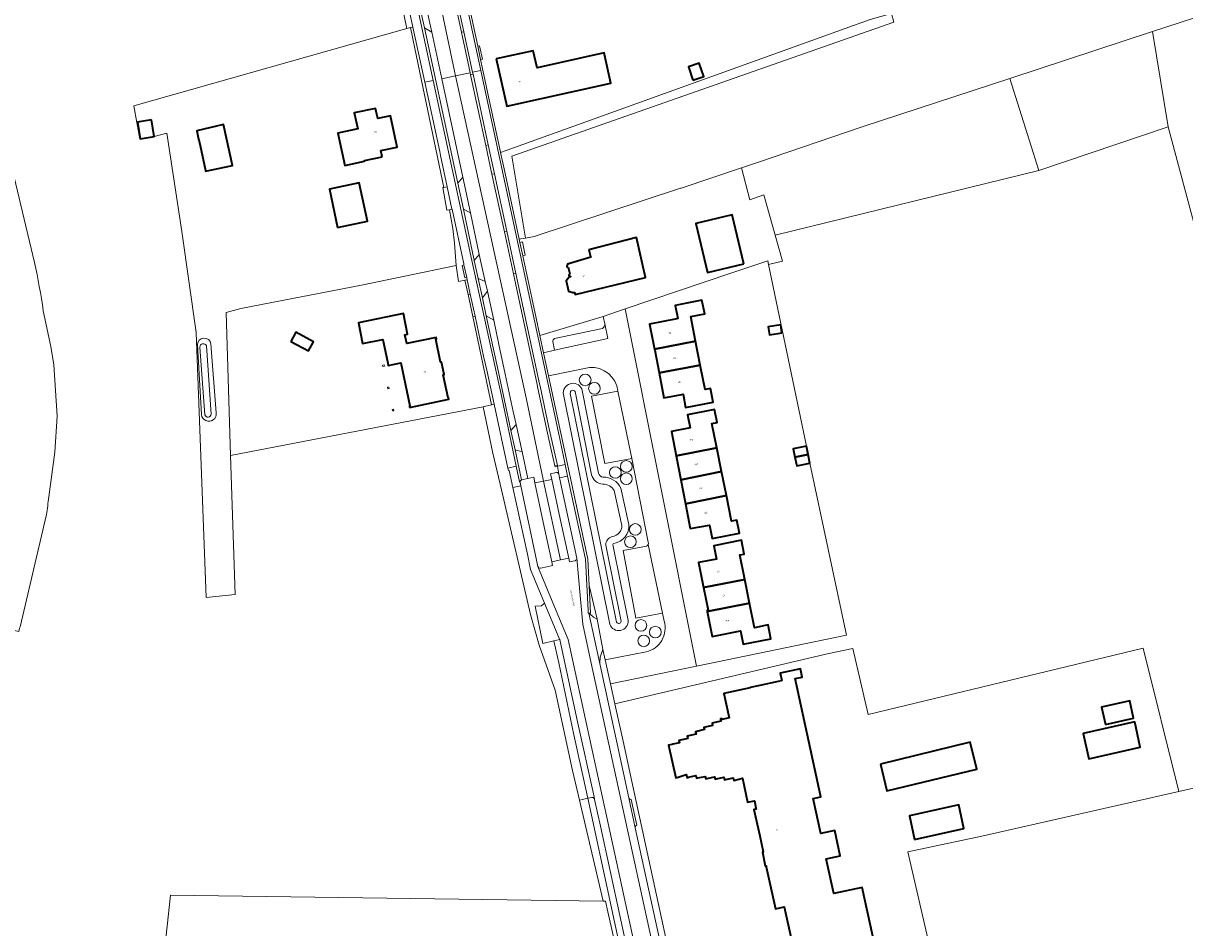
# Model space of a CAD drawing. Header units: metres. Extents: x 201541 to 204988, y 387833 to 394342.
# Tile 76 of 214: x 203837 to 204094, y 389959 to 390160. Entities that reach past the tile are written whole.
import ezdxf
from ezdxf.enums import TextEntityAlignment as Align

# ---------------------------------------------------------------- set-up
doc = ezdxf.new("R2010")
doc.units = ezdxf.units.M
doc.layers.get('Defpoints').update_dxf_attribs({"lineweight": 25})
for name, color, linetype, lineweight in [('B-WE-GR-BEPLANTING_CULTUUR_HEESTERS-GV', 90, 'Continuous', 18), ('B-WE-GR-BOS_LOOF-GV', 40, 'Continuous', 13), ('B-WE-GR-BOUWLAND-GV', 80, 'Continuous', 13), ('B-WE-GR-GRAS-GV', 60, 'Continuous', 13), ('B-WE-GR-GROENVOORZIENING-GV', 80, 'Continuous', 18), ('B-WE-IE-TERREINAFSCHEIDING_KUNSTMATIG_HEKWERK-G', 20, 'IE-TERREINAFSCHEIDING-KUNSTMATIG', 18), ('B-WE-IE-TERREINAFSCHEIDING_KUNSTMATIG_MUUR-G', 90, 'IE-TERREINAFSCHEIDING-KUNSTMATIG-DICHT', 18), ('B-WE-IE-TERREINAFSCHEIDING_KUNSTMATIG_MUUR-GV', 90, 'Continuous', 18), ('B-WE-OG-BEBOUWING-GV', 7, 'Continuous', 35), ('B-WE-OG-BEBOUWING-T18', 10, 'Continuous', 18), ('B-WE-OG-TERREIN_CULTUURSCHEIDING-GV', 7, 'Continuous', 18), ('B-WE-OG-TERREIN_ERF-GV', 7, 'Continuous', 18), ('B-WE-OG-WATER-GV', 130, 'Continuous', 18), ('B-WE-OG-WATER_SLOOT-GV', 120, 'Continuous', 18), ('B-WE-OG-WEG-GV', 7, 'Continuous', 18), ('B-WE-VH-ONVERHARD-GV', 252, 'Continuous', 18), ('B-WE-VH-VERHARDING_ASFALT-GV', 252, 'Continuous', 18), ('B-WE-VH-VERHARDING_BETONSTRAATSTEEN-GV', 252, 'Continuous', 18), ('B-WE-VH-VERHARDING_OPEN-GV', 252, 'Continuous', 18), ('B-WE-VH-VERHARDING_STRAATBAKSTEEN-GV', 252, 'Continuous', 18), ('B-WE-VH-VERHARDING_TEGEL-GV', 252, 'Continuous', 18)]:
    doc.layers.add(name, color=color, linetype=linetype, lineweight=lineweight)
doc.styles.add('NLCS-ISO-M200-T18', font='NLCS-ISO.ttf', dxfattribs={"height": 0.36})
doc.linetypes.add('IE-TERREINAFSCHEIDING-KUNSTMATIG', pattern='A,4,[82,NLCS.SHX,S=0.75,R=90,X=0,Y=0],4,-2', length=10)
doc.linetypes.add('IE-TERREINAFSCHEIDING-KUNSTMATIG-DICHT', pattern='A,8,-1,[82,NLCS.SHX,S=0.75,R=90,X=0,Y=0],-1', length=10)

msp = doc.modelspace()

# ---------------------------------------------------------------- linework, layer by layer
at = {"layer": 'B-WE-GR-BEPLANTING_CULTUUR_HEESTERS-GV'}
for points in [[(203962.602, 390080.835, 1), (203960.014, 390080.835)], [(203960.014, 390080.835, 1), (203962.602, 390080.835)], [(203964.658, 390078.963, 1), (203962.07, 390078.963)], [(203962.07, 390078.963, 1), (203964.658, 390078.963)], [(203971.721, 390061.641, 1), (203969.133, 390061.641)], [(203969.297, 390060.291, 1), (203966.709, 390060.291)], [(203966.709, 390060.291, 1), (203969.297, 390060.291)], [(203969.133, 390061.641, 1), (203971.721, 390061.641)], [(203971.721, 390058.91, 1), (203969.133, 390058.91)], [(203969.133, 390058.91, 1), (203971.721, 390058.91)], [(203973.718, 390047.649, 1), (203971.13, 390047.649)], [(203971.13, 390047.649, 1), (203973.718, 390047.649)], [(203972.63, 390044.929, 1), (203970.042, 390044.929)], [(203970.042, 390044.929, 1), (203972.63, 390044.929)], [(203974.962, 390026.356, 1), (203972.374, 390026.356)], [(203972.374, 390026.356, 1), (203974.962, 390026.356)], [(203975.584, 390022.936, 1), (203972.996, 390022.936)], [(203978.15, 390024.879, 1), (203975.562, 390024.879)], [(203975.562, 390024.879, 1), (203978.15, 390024.879)], [(203972.996, 390022.936, 1), (203975.584, 390022.936)]]:
    msp.add_lwpolyline(points, format="xyb", dxfattribs=at)
at = {"layer": 'B-WE-GR-BOS_LOOF-GV'}
for points in [[(203839.22, 390106.913), (203832.802, 390133.849), (203832.331, 390135.826), (203821.656, 390159.946), (203792.853, 390226.772), (203746.68, 390200.864), (203744.842, 390199.833)], [(204096.791, 390113.782), (204090.601, 390136.962), (204061.866, 390127.265), (204003.431, 390112.922), (204005.045, 390107.171), (204001.96, 390106.458), (204010.36, 390066.134), (204010.738, 390064.268), (204011.127, 390062.348), (204019.262, 390024.168), (203985.989, 390017.3), (203966.926, 390013.365), (203967.892, 390008.948), (204013.423, 390019.686), (204015.318, 390020.106), (204020.661, 390021.265), (204024.026, 390006.629), (204085.052, 390021.351), (204092.963, 389989.487), (204115.961, 389994.757)], [(203842.357, 390054.859), (203843.746, 390064.8), (203844.244, 390072.762), (203843.495, 390084.212), (203842.825, 390088.228), (203841.159, 390096.177)], [(203786.766, 390037.274), (203789.748, 390036.595), (203810.153, 390030.893), (203835.749, 390024.995), (203835.919, 390025.72), (203835.998, 390026.059), (203841.881, 390050.951)]]:
    msp.add_lwpolyline(points, dxfattribs=at)
for points in [[(203841.159, 390096.177, 0.0163067), (203839.22, 390106.913)], [(203841.881, 390050.951, 0.0092001), (203842.357, 390054.859)]]:
    msp.add_lwpolyline(points, format="xyb", dxfattribs=at)
at = {"layer": 'B-WE-GR-BOUWLAND-GV'}
msp.add_lwpolyline([(204029.747, 390160.204), (203945.07, 390130.488), (203948.11, 390112.294), (203950.027, 390112.633), (203982.479, 390123.357), (203982.608, 390123.407), (203995.94, 390127.852), (203999.774, 390129.13), (204022.701, 390136.962), (204055.483, 390147.733), (204087.075, 390158.112), (204102.516, 390163.185)], dxfattribs=at)
at = {"layer": 'B-WE-GR-GRAS-GV'}
for points in [[(203728.777, 390331.629), (203726.309, 390302.153), (203726.232, 390299.402), (203726.187, 390296.652), (203726.208, 390293.907), (203726.309, 390291.431), (203726.559, 390288.436), (203726.886, 390285.711), (203727.276, 390282.99), (203727.698, 390280.271), (203728.117, 390277.583), (203728.522, 390274.831), (203728.899, 390272.109), (203729.256, 390269.386), (203729.6, 390266.661), (203729.934, 390263.937), (203730.049, 390262.396), (203735.992, 390229.454), (203746.68, 390200.864), (203792.853, 390226.772), (203821.656, 390159.946), (203832.331, 390135.826), (203832.802, 390133.849), (203839.22, 390106.913)], [(203866.225, 389936.926), (203869.339, 389966.51), (203965.27, 389965.184), (203960.054, 389987.617), (203958.53, 389994.173), (203954.662, 390011.971), (203951.114, 390021.966), (203949.206, 390028.784), (203942.744, 390056.467), (203940.843, 390064.611), (203938.688, 390074.858), (203882.704, 390064.069), (203883.682, 390033.205), (203877.302, 390032.571), (203875.025, 390091.318), (203871.904, 390113.738), (203868.537, 390135.611), (203865.765, 390134.808), (203862.564, 390134.216), (203861.877, 390137.932), (203861.246, 390141.673), (203921.758, 390158.819), (203920.697, 390163.698)], [(203841.159, 390096.177), (203842.825, 390088.228), (203843.495, 390084.212), (203844.244, 390072.762), (203843.746, 390064.8), (203842.357, 390054.859)], [(203841.881, 390050.951), (203835.998, 390026.059)]]:
    msp.add_lwpolyline(points, dxfattribs=at)
msp.add_lwpolyline([(203946.679, 390112.028), (203947.017, 390112.1), (203948.11, 390112.294), (203945.07, 390130.488), (204029.747, 390160.204), (204029.242, 390162.102), (204024.476, 390160.834), (203943.82, 390131.744), (203942.571, 390131.263), (203943.328, 390127.672)], close=True, dxfattribs=at)
for points in [[(203839.22, 390106.913, -0.0163067), (203841.159, 390096.177)], [(203842.357, 390054.859, -0.0092001), (203841.881, 390050.951)]]:
    msp.add_lwpolyline(points, format="xyb", dxfattribs=at)
at = {"layer": 'B-WE-GR-GROENVOORZIENING-GV'}
for points in [[(203920.697, 390163.698), (203921.758, 390158.819), (203922.547, 390158.99), (203923.126, 390159.117), (203922.077, 390163.993)], [(203995.94, 390127.852), (203997.826, 390120.799), (204000.923, 390121.863), (204003.431, 390112.922), (204061.866, 390127.265), (204055.483, 390147.733), (204022.701, 390136.962), (203999.774, 390129.13)], [(203939.158, 390102.666), (203937.577, 390103.363), (203938.515, 390099.04), (203939.62, 390100.537)], [(204092.963, 389989.487), (204049.237, 389979.603), (204032.831, 389976.129), (204041.786, 389937.342), (204048.534, 389938.9), (204059.44, 389941.291), (204071.353, 389943.903), (204091.858, 389948.399), (204126.905, 389957.242), (204115.961, 389994.757)]]:
    msp.add_lwpolyline(points, close=True, dxfattribs=at)
at = {"layer": 'B-WE-IE-TERREINAFSCHEIDING_KUNSTMATIG_HEKWERK-G'}
msp.add_lwpolyline([(203911.689, 390101.879), (203884.933, 390096.691)], dxfattribs=at)
at = {"layer": 'B-WE-IE-TERREINAFSCHEIDING_KUNSTMATIG_MUUR-G'}
for points in [[(203916.469, 390083.823), (203916.402, 390084.136), (203916.716, 390084.201)], [(203916.716, 390084.201), (203916.783, 390083.888), (203916.469, 390083.823)], [(203917.524, 390078.885), (203917.838, 390078.948), (203917.771, 390079.261), (203917.457, 390079.198)], [(203917.524, 390078.885), (203917.457, 390079.198)], [(203918.893, 390074.009), (203918.826, 390074.322), (203918.512, 390074.259)], [(203918.893, 390074.009), (203918.579, 390073.946), (203918.512, 390074.259)]]:
    msp.add_lwpolyline(points, dxfattribs=at)
at = {"layer": 'B-WE-IE-TERREINAFSCHEIDING_KUNSTMATIG_MUUR-GV'}
for points in [[(203916.716, 390084.201), (203916.402, 390084.136), (203916.469, 390083.823), (203916.783, 390083.888)], [(203917.457, 390079.198), (203917.524, 390078.885), (203917.838, 390078.948), (203917.771, 390079.261)], [(203918.512, 390074.259), (203918.579, 390073.946), (203918.893, 390074.009), (203918.826, 390074.322)]]:
    msp.add_lwpolyline(points, close=True, dxfattribs=at)
at = {"layer": 'B-WE-OG-BEBOUWING-GV'}
for points in [[(203941.6, 390152.073), (203943.919, 390141.551), (203967.018, 390146.641), (203965.614, 390153.013), (203965.533, 390153.377), (203950.644, 390150.095), (203949.809, 390153.882)], [(203985.182, 390147.336), (203987.583, 390148.119), (203986.607, 390151.11), (203984.206, 390150.327)], [(203916.273, 390130.349), (203915.979, 390131.704), (203919.605, 390132.472), (203918.143, 390139.409), (203915.306, 390138.811), (203914.832, 390141.061), (203910.126, 390140.06), (203910.873, 390136.546), (203906.471, 390135.61), (203907.997, 390128.435), (203912.4, 390129.371), (203912.368, 390129.518)], [(203865.125, 390138.538), (203862.019, 390138.005), (203862.652, 390134.316), (203865.758, 390134.849)], [(203877.037, 390127.698), (203877.15, 390127.18), (203883.11, 390128.41), (203881.09, 390137.5), (203875.19, 390136.13), (203875.599, 390134.263), (203875.761, 390133.488)], [(203906.393, 390114.679), (203913.025, 390116.088), (203911.222, 390124.577), (203904.59, 390123.168)], [(203996.51, 390106.611), (203993.921, 390117.452), (203985.812, 390115.516), (203988.401, 390104.674)], [(203976.674, 390087.673), (203985.803, 390089.444), (203984.749, 390094.874), (203987.813, 390095.468), (203987.178, 390098.524), (203981.288, 390097.38), (203981.86, 390094.435), (203981.664, 390094.397), (203975.597, 390093.219)], [(203922.392, 390074.714), (203931.099, 390076.558), (203931.033, 390076.871), (203930.935, 390076.85), (203929.852, 390081.966), (203930.067, 390082.012), (203929.475, 390084.808), (203929.266, 390084.759), (203928.21, 390089.864), (203928.322, 390089.887), (203928.255, 390090.215), (203921.74, 390088.891), (203921.334, 390090.849), (203921.94, 390090.973), (203921.001, 390095.543), (203911.027, 390093.483), (203911.966, 390088.904), (203916.443, 390089.822), (203917.539, 390084.516), (203917.637, 390084.044), (203920.402, 390084.596), (203922.424, 390075.048), (203922.326, 390075.027)], [(203896.013, 390089.393), (203899.983, 390087.252), (203901.097, 390089.318), (203897.127, 390091.458)], [(204004.949, 390091.27), (204004.668, 390093.028), (204001.904, 390092.586), (204002.185, 390090.828)], [(203985.803, 390089.444), (203976.674, 390087.673), (203976.722, 390087.428), (203977.705, 390082.372), (203986.833, 390084.14)], [(203986.833, 390084.14), (203977.705, 390082.372), (203978.78, 390076.826), (203982.746, 390077.595), (203983.001, 390077.644), (203983.577, 390074.68), (203989.706, 390075.87), (203989.109, 390078.953), (203987.883, 390078.716)], [(203981.483, 390063.98), (203990.471, 390065.799), (203989.391, 390071.137), (203990.553, 390071.363), (203989.986, 390074.282), (203983.988, 390073.117), (203984.557, 390070.187), (203980.433, 390069.386)], [(203990.471, 390065.799), (203981.483, 390063.98), (203982.512, 390058.679), (203991.542, 390060.507)], [(204010.738, 390064.268), (204010.36, 390066.134), (204007.446, 390065.544), (204007.824, 390063.678)], [(204010.738, 390064.268), (204007.824, 390063.678), (204008.213, 390061.758), (204011.127, 390062.348)], [(203992.614, 390055.213), (203991.542, 390060.507), (203982.512, 390058.679), (203983.542, 390053.376)], [(203984.619, 390047.83), (203988.896, 390048.57), (203989.461, 390045.656), (203995.514, 390046.829), (203994.95, 390049.743), (203993.768, 390049.514), (203992.614, 390055.213), (203983.542, 390053.376)], [(203987.558, 390034.76), (203996.678, 390036.581), (203995.596, 390042.003), (203996.557, 390042.196), (203995.942, 390045.275), (203989.823, 390044.054), (203990.414, 390041.092), (203986.452, 390040.301)], [(203997.735, 390031.285), (203996.678, 390036.581), (203987.558, 390034.76), (203988.566, 390029.71), (203988.331, 390029.663), (203988.38, 390029.418)], [(203988.38, 390029.418), (203989.486, 390023.877), (203995.782, 390025.134), (203996.373, 390022.172), (204002.492, 390023.394), (204001.877, 390026.473), (203998.818, 390025.862), (203997.735, 390031.285)], [(204076.642, 390004.391), (204082.91, 390005.808), (204082.042, 390009.647), (204075.774, 390008.23)], [(204083.144, 390004.934), (204071.722, 390002.399), (204072.968, 389996.786), (204084.389, 389999.32)], [(204026.768, 389995.588), (204028.209, 389989.649), (204048.136, 389994.485), (204046.694, 390000.424)], [(204034.355, 389978.877), (204045.278, 389981.27), (204044.126, 389986.524), (204033.204, 389984.13)]]:
    msp.add_lwpolyline(points, close=True, dxfattribs=at)
for points in [[(203958.062, 390103.816), (203958.082, 390103.67), (203957.736, 390103.599), (203957.073, 390102.837), (203957.641, 390100.528), (203958.588, 390100.206), (203958.949, 390100.245), (203959.072, 390099.748), (203974.663, 390103.588), (203972.697, 390112.416), (203962.127, 390109.704)], [(203962.127, 390109.704), (203962.51, 390108.231), (203962.565, 390108.044), (203957.38, 390106.489), (203957.424, 390106.34)], [(203957.564, 390105.816), (203957.912, 390104.359)], [(204027.425, 389946.583), (204022.708, 389968.235), (204016.449, 389966.872), (204014.775, 389974.558), (204017.879, 389975.235), (204016.656, 389980.849), (204013.552, 389980.173), (204011.856, 389987.96), (204013.59, 389988.338), (204007.881, 390014.549), (204009.395, 390014.878), (204009.025, 390016.7), (204004.551, 390015.771), (204004.91, 390014.118), (204004.792, 390014.092), (204004.133, 390013.949), (204000, 390013.051), (203997.902, 390012.595), (203997.914, 390012.535), (203992.016, 390011.253), (203993.251, 390005.844), (203991.652, 390005.497), (203991.607, 390005.706), (203991.29, 390005.637), (203991.407, 390005.098), (203989.775, 390004.742), (203989.454, 390004.674), (203989.568, 390004.137), (203987.934, 390003.788), (203987.621, 390003.711), (203987.736, 390003.241), (203986.089, 390002.838), (203985.776, 390002.767), (203985.893, 390002.25), (203984.251, 390001.88), (203983.937, 390001.811), (203984.052, 390001.288), (203982.414, 390000.926), (203982.097, 390000.856), (203982.214, 390000.325), (203980.743, 390000), (203980.562, 389999.96), (203979.816, 389999.817), (203981.385, 389992.538), (203982.17, 389992.792), (203983.689, 389993.267), (203983.908, 389992.569), (203984.241, 389992.673), (203985.833, 389993.064), (203985.982, 389992.46), (203986.296, 389992.537), (203987.941, 389992.876), (203988.052, 389992.337), (203988.364, 389992.401), (203990.014, 389992.746), (203990.123, 389992.225), (203990.44, 389992.292), (203992.07, 389992.665), (203992.2, 389992.1), (203992.514, 389992.172), (203994.105, 389992.56), (203994.25, 389991.967), (203996.221, 389992.448), (203997.291, 389987.159), (203998.828, 389987.47), (203999.148, 389985.895), (203999.206, 389985.619), (203998.732, 389985.517), (204000, 389979.649), (204000.754, 389976.16), (204000.772, 389976.071), (204000.607, 389976.036), (204001.239, 389972.997), (204001.407, 389973.032), (204001.452, 389972.814), (204003.477, 389963.512), (204005.428, 389963.937), (204007.467, 389954.573)]]:
    msp.add_lwpolyline(points, dxfattribs=at)
for points in [[(203957.424, 390106.34, 1.0536826), (203957.564, 390105.816)], [(203957.912, 390104.359, 0.9978171), (203958.062, 390103.816)]]:
    msp.add_lwpolyline(points, format="xyb", dxfattribs=at)
at = {"layer": 'B-WE-OG-TERREIN_CULTUURSCHEIDING-GV'}
for points in [[(204257.048, 390061.96), (204257.891, 390062.631), (204249.496, 390076.989), (204221.567, 390124.01), (204215.062, 390134.889), (204210.083, 390131.547), (204210.27, 390131.231), (204200.774, 390125.703), (204183.59, 390152.116), (204181.56, 390155.268), (204173.985, 390165.995), (204164.919, 390180.26), (204169.133, 390182.199), (204167.191, 390185.39), (204102.516, 390163.185), (204087.075, 390158.112), (204090.601, 390136.962), (204096.791, 390113.782), (204108.341, 390086.66), (204128.19, 390089.956)], [(203965.658, 390093.286), (203965.329, 390094.892), (203951.25, 390090.688), (203952.078, 390086.822)], [(203954.537, 390089.999), (203965.118, 390092.262)], [(203952.078, 390086.822), (203954.484, 390087.451), (203954.109, 390089.368)], [(203962.243, 390083.617), (203953.168, 390081.732), (203957.361, 390062.16)], [(203960.543, 390078.836), (203964.252, 390060.145)], [(203975.288, 390044.831), (203971.633, 390063.39), (203965.663, 390062.268), (203962.735, 390077.225), (203968.549, 390078.342)], [(203966.77, 390026.654), (203956.483, 390077.573)], [(203957.361, 390062.16), (203961.931, 390041.096), (203962.179, 390035.198), (203963.965, 390027.726), (203965.253, 390021.01), (203965.753, 390018.724), (203974.839, 390020.489)], [(203969.224, 390056.833), (203971.023, 390048.765)], [(203967.436, 390044.29), (203970.834, 390027.474)], [(203978.841, 390027.302), (203978.448, 390029.082), (203972.574, 390027.961), (203969.735, 390042.998), (203974.871, 390043.939)]]:
    msp.add_lwpolyline(points, dxfattribs=at)
msp.add_lwpolyline([(204055.483, 390147.733), (204061.866, 390127.265), (204090.601, 390136.962), (204087.075, 390158.112)], close=True, dxfattribs=at)
for points in [[(203965.118, 390092.262, 0.3261184), (203965.658, 390093.286)], [(203954.109, 390089.368, -0.3615891), (203954.537, 390089.999)], [(203968.549, 390078.342, 0.4033267), (203962.243, 390083.617)], [(203960.014, 390080.835, -1), (203962.602, 390080.835)], [(203962.602, 390080.835, -1), (203960.014, 390080.835)], [(203956.483, 390077.573, -0.8775589), (203960.543, 390078.836)], [(203962.07, 390078.963, -1), (203964.658, 390078.963)], [(203964.658, 390078.963, -1), (203962.07, 390078.963)], [(203969.133, 390061.641, -1), (203971.721, 390061.641)], [(203964.252, 390060.145, 0.3110046), (203965.257, 390059.272)], [(203966.709, 390060.291, -1), (203969.297, 390060.291)], [(203969.297, 390060.291, -1), (203966.709, 390060.291)], [(203971.721, 390061.641, -1), (203969.133, 390061.641)], [(203969.133, 390058.91, -1), (203971.721, 390058.91)], [(203965.257, 390059.272, -0.2841045), (203969.224, 390056.833)], [(203971.721, 390058.91, -1), (203969.133, 390058.91)], [(203971.023, 390048.765, -0.3864917), (203967.661, 390044.567)], [(203971.13, 390047.649, -1), (203973.718, 390047.649)], [(203973.718, 390047.649, -1), (203971.13, 390047.649)], [(203967.661, 390044.567, 0.2271307), (203967.436, 390044.29)], [(203970.042, 390044.929, -1), (203972.63, 390044.929)], [(203972.63, 390044.929, -1), (203970.042, 390044.929)], [(203975.254, 390044.303, 0.1893407), (203975.288, 390044.831)], [(203974.871, 390043.939, 0.1887352), (203975.254, 390044.303)], [(203970.834, 390027.474, -0.8888369), (203966.77, 390026.654)], [(203972.374, 390026.356, -1), (203974.962, 390026.356)], [(203974.962, 390026.356, -1), (203972.374, 390026.356)], [(203974.839, 390020.489, 0.4228026), (203978.841, 390027.302)], [(203972.996, 390022.936, -1), (203975.584, 390022.936)], [(203975.562, 390024.879, -1), (203978.15, 390024.879)], [(203978.15, 390024.879, -1), (203975.562, 390024.879)], [(203975.584, 390022.936, -1), (203972.996, 390022.936)]]:
    msp.add_lwpolyline(points, format="xyb", dxfattribs=at)
at = {"layer": 'B-WE-OG-TERREIN_ERF-GV'}
for points in [[(203933.36, 390174.155), (203937.489, 390154.88), (203937.876, 390154.948), (203938.526, 390151.995), (203938.123, 390151.916), (203939.281, 390146.478), (203939.45, 390145.711), (203942.555, 390131.337), (203942.571, 390131.263), (203943.82, 390131.744), (204024.476, 390160.834)], [(203957.424, 390106.34), (203957.38, 390106.489), (203962.565, 390108.044), (203962.51, 390108.231), (203962.127, 390109.704), (203972.697, 390112.416), (203974.663, 390103.588), (203959.072, 390099.748), (203958.949, 390100.245), (203958.588, 390100.206), (203957.641, 390100.528), (203957.073, 390102.837), (203957.736, 390103.599), (203958.082, 390103.67), (203958.062, 390103.816)], [(203957.912, 390104.359), (203957.564, 390105.816)], [(203876.218, 390073.176), (203875.359, 390088.606)], [(203878.308, 390088.822), (203879.524, 390073.539)], [(204049.237, 389979.603), (204092.963, 389989.487), (204085.052, 390021.351), (204024.026, 390006.629), (204020.661, 390021.265), (204015.318, 390020.106), (204013.423, 390019.686), (203967.892, 390008.948), (203969.85, 390000), (203971.28, 389993.464), (203986.124, 389924.954), (203986.236, 389924.437), (203987.972, 389923.943), (203988.888, 389919.027), (203993.717, 389896.583), (203993.237, 389896.463), (203995.477, 389887.455)], [(204007.467, 389954.573), (204005.428, 389963.937), (204003.477, 389963.512), (204001.452, 389972.814), (204001.407, 389973.032), (204001.239, 389972.997), (204000.607, 389976.036), (204000.772, 389976.071), (204000.754, 389976.16), (204000, 389979.649), (203998.732, 389985.517), (203999.206, 389985.619), (203999.148, 389985.895), (203998.828, 389987.47), (203997.291, 389987.159), (203996.221, 389992.448), (203994.25, 389991.967), (203994.105, 389992.56), (203992.514, 389992.172), (203992.2, 389992.1), (203992.07, 389992.665), (203990.44, 389992.292), (203990.123, 389992.225), (203990.014, 389992.746), (203988.364, 389992.401), (203988.052, 389992.337), (203987.941, 389992.876), (203986.296, 389992.537), (203985.982, 389992.46), (203985.833, 389993.064), (203984.241, 389992.673), (203983.908, 389992.569), (203983.689, 389993.267), (203982.17, 389992.792), (203981.385, 389992.538), (203979.816, 389999.817), (203980.562, 389999.96), (203980.743, 390000), (203982.214, 390000.325), (203982.097, 390000.856), (203982.414, 390000.926), (203984.052, 390001.288), (203983.937, 390001.811), (203984.251, 390001.88), (203985.893, 390002.25), (203985.776, 390002.767), (203986.089, 390002.838), (203987.736, 390003.241), (203987.621, 390003.711), (203987.934, 390003.788), (203989.568, 390004.137), (203989.454, 390004.674), (203989.775, 390004.742), (203991.407, 390005.098), (203991.29, 390005.637), (203991.607, 390005.706), (203991.652, 390005.497), (203993.251, 390005.844), (203992.016, 390011.253), (203997.914, 390012.535), (203997.902, 390012.595), (204000, 390013.051), (204004.133, 390013.949), (204004.792, 390014.092), (204004.91, 390014.118), (204004.551, 390015.771), (204009.025, 390016.7), (204009.395, 390014.878), (204007.881, 390014.549), (204013.59, 389988.338), (204011.856, 389987.96), (204013.552, 389980.173), (204016.656, 389980.849), (204017.879, 389975.235), (204014.775, 389974.558), (204016.449, 389966.872), (204022.708, 389968.235), (204027.425, 389946.583)], [(204070.202, 389928.639), (204073.891, 389932.558), (204071.353, 389943.903), (204059.44, 389941.291), (204048.534, 389938.9), (204041.786, 389937.342), (204032.831, 389976.129), (204049.237, 389979.603)], [(203971.273, 389940.914), (203966.323, 389962.81), (203965.789, 389965.174), (203965.27, 389965.184), (203869.339, 389966.51), (203866.225, 389936.926)]]:
    msp.add_lwpolyline(points, dxfattribs=at)
for points in [[(203861.877, 390137.932), (203862.564, 390134.216), (203865.765, 390134.808), (203868.537, 390135.611), (203871.904, 390113.738), (203875.025, 390091.318), (203877.302, 390032.571), (203883.682, 390033.205), (203882.704, 390064.069), (203881.697, 390095.827), (203884.933, 390096.691), (203911.689, 390101.879), (203932.71, 390106.246), (203932.301, 390111.139), (203931.932, 390114.421), (203931.198, 390118.576), (203930.602, 390118.459), (203929.73, 390123.492), (203929.959, 390123.539), (203923.506, 390154.402), (203922.547, 390158.99), (203921.758, 390158.819), (203861.246, 390141.673)], [(203943.919, 390141.551), (203941.6, 390152.073), (203949.809, 390153.882), (203950.644, 390150.095), (203965.533, 390153.377), (203965.614, 390153.013), (203967.018, 390146.641)], [(203985.182, 390147.336), (203984.206, 390150.327), (203986.607, 390151.11), (203987.583, 390148.119)], [(203916.273, 390130.349), (203912.368, 390129.518), (203912.4, 390129.371), (203907.997, 390128.435), (203906.471, 390135.61), (203910.873, 390136.546), (203910.126, 390140.06), (203914.832, 390141.061), (203915.306, 390138.811), (203918.143, 390139.409), (203919.605, 390132.472), (203915.979, 390131.704)], [(203865.125, 390138.538), (203865.758, 390134.849), (203862.652, 390134.316), (203862.019, 390138.005)], [(203877.037, 390127.698), (203875.761, 390133.488), (203875.599, 390134.263), (203875.19, 390136.13), (203881.09, 390137.5), (203883.11, 390128.41), (203877.15, 390127.18)], [(203947.459, 390108.389), (203949.464, 390099.027), (203950.422, 390094.553), (203951.25, 390090.688), (203965.329, 390094.892), (203970.196, 390096.628), (203993.847, 390104.584), (204001.828, 390107.269), (204001.96, 390106.458), (204005.045, 390107.171), (204003.431, 390112.922), (204000.923, 390121.863), (203997.826, 390120.799), (203995.94, 390127.852), (203982.608, 390123.407), (203982.479, 390123.357), (203950.027, 390112.633), (203948.11, 390112.294), (203947.017, 390112.1), (203946.679, 390112.028), (203946.831, 390111.319), (203947.408, 390111.456), (203947.968, 390108.486)], [(203906.393, 390114.679), (203904.59, 390123.168), (203911.222, 390124.577), (203913.025, 390116.088)], [(203993.921, 390117.452), (203996.51, 390106.611), (203988.401, 390104.674), (203985.812, 390115.516)], [(203882.704, 390064.069), (203938.688, 390074.858), (203940.559, 390075.297), (203936.372, 390094.901), (203935.332, 390099.769), (203934.653, 390102.947), (203933.187, 390102.634), (203932.71, 390106.246), (203911.689, 390101.879), (203884.933, 390096.691), (203881.697, 390095.827)], [(203970.196, 390096.628), (203985.989, 390017.3), (204019.262, 390024.168), (204011.127, 390062.348), (204008.213, 390061.758), (204007.824, 390063.678), (204007.446, 390065.544), (204010.36, 390066.134), (204001.96, 390106.458), (204001.828, 390107.269), (203993.847, 390104.584)], [(203976.674, 390087.673), (203975.597, 390093.219), (203981.664, 390094.397), (203981.86, 390094.435), (203981.288, 390097.38), (203987.178, 390098.524), (203987.813, 390095.468), (203984.749, 390094.874), (203985.803, 390089.444), (203986.833, 390084.14), (203987.883, 390078.716), (203989.109, 390078.953), (203989.706, 390075.87), (203983.577, 390074.68), (203983.001, 390077.644), (203982.746, 390077.595), (203978.78, 390076.826), (203977.705, 390082.372), (203976.722, 390087.428)], [(203920.402, 390084.596), (203917.637, 390084.044), (203917.539, 390084.516), (203916.443, 390089.822), (203911.966, 390088.904), (203911.027, 390093.483), (203921.001, 390095.543), (203921.94, 390090.973), (203921.334, 390090.849), (203921.74, 390088.891), (203928.255, 390090.215), (203928.322, 390089.887), (203928.21, 390089.864), (203929.266, 390084.759), (203929.475, 390084.808), (203930.067, 390082.012), (203929.852, 390081.966), (203930.935, 390076.85), (203931.033, 390076.871), (203931.099, 390076.558), (203922.392, 390074.714), (203922.326, 390075.027), (203922.424, 390075.048)], [(203897.127, 390091.458), (203901.097, 390089.318), (203899.983, 390087.252), (203896.013, 390089.393)], [(204004.949, 390091.27), (204002.185, 390090.828), (204001.904, 390092.586), (204004.668, 390093.028)], [(203916.716, 390084.201), (203916.783, 390083.888), (203916.469, 390083.823), (203916.402, 390084.136)], [(203917.838, 390078.948), (203917.524, 390078.885), (203917.457, 390079.198), (203917.771, 390079.261)], [(203918.893, 390074.009), (203918.579, 390073.946), (203918.512, 390074.259), (203918.826, 390074.322)], [(203991.542, 390060.507), (203992.614, 390055.213), (203993.768, 390049.514), (203994.95, 390049.743), (203995.514, 390046.829), (203989.461, 390045.656), (203988.896, 390048.57), (203984.619, 390047.83), (203983.542, 390053.376), (203982.512, 390058.679), (203981.483, 390063.98), (203980.433, 390069.386), (203984.557, 390070.187), (203983.988, 390073.117), (203989.986, 390074.282), (203990.553, 390071.363), (203989.391, 390071.137), (203990.471, 390065.799)], [(203996.678, 390036.581), (203997.735, 390031.285), (203998.818, 390025.862), (204001.877, 390026.473), (204002.492, 390023.394), (203996.373, 390022.172), (203995.782, 390025.134), (203989.486, 390023.877), (203988.38, 390029.418), (203988.331, 390029.663), (203988.566, 390029.71), (203987.558, 390034.76), (203986.452, 390040.301), (203990.414, 390041.092), (203989.823, 390044.054), (203995.942, 390045.275), (203996.557, 390042.196), (203995.596, 390042.003)], [(204076.642, 390004.391), (204075.774, 390008.23), (204082.042, 390009.647), (204082.91, 390005.808)], [(204083.144, 390004.934), (204084.389, 389999.32), (204072.968, 389996.786), (204071.722, 390002.399)], [(204026.768, 389995.588), (204046.694, 390000.424), (204048.136, 389994.485), (204028.209, 389989.649)], [(204034.355, 389978.877), (204033.204, 389984.13), (204044.126, 389986.524), (204045.278, 389981.27)]]:
    msp.add_lwpolyline(points, close=True, dxfattribs=at)
for points in [[(203957.564, 390105.816, -1.0536826), (203957.424, 390106.34)], [(203958.062, 390103.816, -0.9978171), (203957.912, 390104.359)], [(203875.359, 390088.606, -0.9386793), (203878.308, 390088.822)], [(203879.524, 390073.539, -1.0119525), (203876.218, 390073.176)]]:
    msp.add_lwpolyline(points, format="xyb", dxfattribs=at)
at = {"layer": 'B-WE-OG-WATER-GV'}
for points in [[(203877.356, 390088.424, 0.7905535), (203875.872, 390088.119)], [(203876.997, 390073.054, 0.8237702), (203878.357, 390073.221)]]:
    msp.add_lwpolyline(points, format="xyb", dxfattribs=at)
for points in [[(203878.357, 390073.221), (203877.356, 390088.424)], [(203875.872, 390088.119), (203876.997, 390073.054)]]:
    msp.add_lwpolyline(points, dxfattribs=at)
at = {"layer": 'B-WE-OG-WATER_SLOOT-GV'}
for points in [[(203878.308, 390088.822, 0.9386793), (203875.359, 390088.606)], [(203875.872, 390088.119, -0.7905535), (203877.356, 390088.424)], [(203960.543, 390078.836, 0.8775589), (203956.483, 390077.573)], [(203958.017, 390077.854, -0.7748416), (203959.061, 390078.293)], [(203959.061, 390078.293, 0.7748416), (203958.017, 390077.854)], [(203876.218, 390073.176, 1.0119525), (203879.524, 390073.539)], [(203878.357, 390073.221, -0.8237702), (203876.997, 390073.054)], [(203962.73, 390059.808, 0.3285354), (203965.2, 390057.712)], [(203965.2, 390057.712, -0.3285354), (203962.73, 390059.808)], [(203965.257, 390059.272, -0.3110046), (203964.252, 390060.145)], [(203965.2, 390057.712, -0.2735784), (203967.75, 390056.284)], [(203967.75, 390056.284, 0.2735784), (203965.2, 390057.712)], [(203969.224, 390056.833, 0.2841045), (203965.257, 390059.272)], [(203969.472, 390048.56, -0.3875072), (203967.301, 390046.091)], [(203967.301, 390046.091, 0.3875072), (203969.472, 390048.56)], [(203967.661, 390044.567, 0.3864917), (203971.023, 390048.765)], [(203967.301, 390046.091, 0.3371658), (203965.867, 390044.188)], [(203965.867, 390044.188, -0.3371658), (203967.301, 390046.091)], [(203967.436, 390044.29, -0.2271307), (203967.661, 390044.567)], [(203966.77, 390026.654, 0.8888369), (203970.834, 390027.474)], [(203969.282, 390027.285, -0.7905774), (203968.274, 390027.082)], [(203968.274, 390027.082, 0.7905774), (203969.282, 390027.285)]]:
    msp.add_lwpolyline(points, format="xyb", dxfattribs=at)
for points in [[(203875.359, 390088.606), (203876.218, 390073.176)], [(203877.356, 390088.424), (203878.357, 390073.221)], [(203879.524, 390073.539), (203878.308, 390088.822)], [(203876.997, 390073.054), (203875.872, 390088.119)], [(203968.274, 390027.082), (203958.017, 390077.854)], [(203958.017, 390077.854), (203968.274, 390027.082)], [(203959.061, 390078.293), (203962.73, 390059.808)], [(203962.73, 390059.808), (203959.061, 390078.293)], [(203964.252, 390060.145), (203960.543, 390078.836)], [(203956.483, 390077.573), (203966.77, 390026.654)], [(203967.75, 390056.284), (203969.472, 390048.56)], [(203969.472, 390048.56), (203967.75, 390056.284)], [(203971.023, 390048.765), (203969.224, 390056.833)], [(203965.867, 390044.188), (203969.282, 390027.285)], [(203969.282, 390027.285), (203965.867, 390044.188)], [(203970.834, 390027.474), (203967.436, 390044.29)]]:
    msp.add_lwpolyline(points, dxfattribs=at)
at = {"layer": 'B-WE-OG-WEG-GV'}
for points in [[(203935.034, 390103.58), (203934.613, 390103.486), (203934.013, 390106.243), (203934.436, 390106.352), (203934.384, 390106.594), (203931.793, 390118.692), (203931.198, 390118.576), (203931.932, 390114.421), (203932.301, 390111.139), (203932.71, 390106.246), (203933.187, 390102.634), (203934.653, 390102.947), (203935.148, 390103.053)], [(203961.887, 389988.013), (203958.782, 390002.06), (203955.484, 390018.069), (203954.352, 390022.93), (203951.934, 390022.387), (203950.185, 390030.598), (203951.662, 390030.675), (203952.276, 390031.29), (203949.222, 390038.776), (203948.491, 390042.169), (203945.263, 390056.987), (203944.446, 390060.738), (203944.278, 390060.721), (203944.175, 390061.27), (203941.106, 390075.425), (203940.559, 390075.297), (203938.688, 390074.858), (203940.843, 390064.611), (203942.744, 390056.467), (203949.206, 390028.784), (203951.114, 390021.966), (203954.662, 390011.971), (203958.53, 389994.173), (203960.054, 389987.617), (203960.685, 389987.753)]]:
    msp.add_lwpolyline(points, close=True, dxfattribs=at)
at = {"layer": 'B-WE-VH-ONVERHARD-GV'}
for points in [[(203925.754, 390146.896), (203923.126, 390159.117), (203922.547, 390158.99), (203923.506, 390154.402), (203929.959, 390123.539), (203930.721, 390123.698), (203929.244, 390130.592), (203929.063, 390131.507)], [(203929.492, 390147.666), (203927.274, 390158.013), (203925.653, 390158.953), (203933.065, 390124.473), (203934.174, 390125.827)], [(203934.304, 390118.733), (203936.73, 390107.347), (203937.838, 390108.638), (203935.848, 390117.906)], [(203934.653, 390102.947), (203935.332, 390099.769), (203935.833, 390099.875), (203935.148, 390103.053)], [(203939.473, 390082.994), (203938.801, 390086.109), (203936.882, 390095.01), (203936.372, 390094.901), (203940.559, 390075.297), (203941.106, 390075.425)], [(203943.578, 390082.118), (203942.181, 390088.722), (203941.022, 390094.066), (203939.378, 390095.062), (203941.071, 390087.257), (203941.982, 390082.934), (203944.823, 390069.64), (203945.984, 390070.957), (203945.368, 390073.817)], [(203947.331, 390064.883), (203945.773, 390065.346), (203947.164, 390058.639), (203948.605, 390058.948)], [(203965.27, 389965.184), (203965.789, 389965.174), (203966.323, 389962.81), (203971.273, 389940.914), (203971.35, 389940.564), (203972.124, 389940.735), (203961.887, 389988.013), (203960.685, 389987.753), (203960.054, 389987.617)]]:
    msp.add_lwpolyline(points, close=True, dxfattribs=at)
at = {"layer": 'B-WE-VH-VERHARDING_ASFALT-GV'}
for points in [[(203932.56, 390148.297), (203932.334, 390149.326), (203917.781, 390218.795), (203911.832, 390245.922), (203908.571, 390245.272), (203910.079, 390238.33), (203915.147, 390214.446), (203919.553, 390193.972), (203925.339, 390167.023), (203927.274, 390158.013), (203929.492, 390147.666)], [(203911.832, 390245.922), (203917.781, 390218.795), (203932.334, 390149.326), (203932.56, 390148.297), (203935.818, 390148.968), (203933.886, 390157.971), (203930.731, 390172.674), (203929.363, 390179.046), (203928.105, 390184.907), (203926.31, 390193.27), (203922.76, 390209.812), (203922.309, 390211.915), (203920.947, 390218.26), (203917.797, 390232.935), (203914.853, 390246.524)], [(203948.605, 390058.948), (203949.897, 390059.226), (203950.16, 390057.998), (203952.085, 390058.396), (203948.214, 390076.883), (203932.56, 390148.297), (203929.492, 390147.666), (203934.174, 390125.827), (203935.848, 390117.906), (203937.838, 390108.638), (203939.158, 390102.666), (203939.62, 390100.537), (203941.022, 390094.066), (203942.181, 390088.722), (203943.578, 390082.118), (203945.368, 390073.817), (203945.984, 390070.957), (203947.331, 390064.883)], [(203944.175, 390061.27), (203944.278, 390060.721), (203944.446, 390060.738), (203945.263, 390056.987), (203947.057, 390057.365), (203946.909, 390058.068), (203946.844, 390058.063), (203946.777, 390058.215), (203946.024, 390061.675)], [(203955.47, 390059.904), (203955.637, 390059.129), (203957.407, 390059.495), (203956.853, 390062.05), (203955.182, 390061.69), (203955.461, 390059.957)], [(203955.637, 390023.297), (203955.654, 390023.223), (203956.202, 390020.783), (203959.57, 390005.328), (203963.274, 389988.332), (203963.397, 389987.766), (203964.699, 389981.792), (203971.156, 389952.095), (203972.877, 389952.469), (203966.381, 389982.378), (203961.352, 390005.496), (203957.507, 390023.261), (203954.886, 390029.615), (203950.831, 390039.446), (203947.057, 390057.365), (203945.263, 390056.987), (203948.491, 390042.169), (203949.222, 390038.776), (203952.276, 390031.29), (203952.861, 390029.896)], [(203955.814, 390040.896), (203952.085, 390058.396), (203950.16, 390057.998), (203952.026, 390049.271), (203953.905, 390040.483)], [(203957.67, 390041.299), (203955.785, 390049.99), (203953.88, 390058.767), (203952.085, 390058.396), (203955.814, 390040.896)], [(203978.455, 389953.683), (203972.41, 389981.461), (203970.986, 389988.127), (203964.612, 390017.555), (203962.118, 390029.072), (203961.965, 390029.087), (203961.938, 390029.666), (203961.414, 390041.028), (203957.407, 390059.495), (203955.637, 390059.129), (203959.474, 390041.287), (203960.203, 390032.995), (203960.759, 390026.667), (203962.625, 390017.959), (203970.321, 389982.676), (203975.411, 389959.329), (203976.719, 389953.305)]]:
    msp.add_lwpolyline(points, close=True, dxfattribs=at)
for points in [[(203935.913, 390148.526), (203935.818, 390148.968), (203932.56, 390148.297), (203948.214, 390076.883), (203952.085, 390058.396), (203953.88, 390058.767), (203953.608, 390060.021), (203954.846, 390060.313), (203954.913, 390060.329)], [(203955.461, 390059.957), (203955.182, 390061.69), (203954.62, 390061.569), (203954.576, 390061.746), (203953.839, 390065.005), (203952.934, 390069.009), (203950.769, 390079.308), (203950.653, 390079.849), (203945.394, 390104.352), (203943.386, 390113.708), (203940.649, 390126.462), (203939.279, 390132.844), (203935.913, 390148.526)], [(203950.831, 390039.446), (203954.886, 390029.615), (203957.507, 390023.261), (203961.352, 390005.496), (203966.381, 389982.378), (203972.877, 389952.469), (203976.719, 389953.305), (203975.411, 389959.329), (203970.321, 389982.676), (203962.625, 390017.959), (203960.759, 390026.667), (203960.203, 390032.995), (203959.474, 390041.287)], [(203957.67, 390041.299), (203955.814, 390040.896), (203953.905, 390040.483), (203954.086, 390039.638), (203952.809, 390039.371), (203951.409, 390039.078)], [(203959.127, 390040.714), (203958.558, 390040.591), (203957.857, 390040.439), (203957.67, 390041.299)]]:
    msp.add_lwpolyline(points, dxfattribs=at)
for points in [[(203954.913, 390060.329, -0.2551426), (203955.348, 390060.176)], [(203955.348, 390060.176, -0.1324881), (203955.461, 390059.957)], [(203951.409, 390039.078, -0.3149765), (203950.831, 390039.446)], [(203959.474, 390041.287, -0.2954465), (203959.127, 390040.714)]]:
    msp.add_lwpolyline(points, format="xyb", dxfattribs=at)
at = {"layer": 'B-WE-VH-VERHARDING_BETONSTRAATSTEEN-GV'}
for points in [[(203924.896, 390211.34), (203938.166, 390149.452), (203955.376, 390069.184), (203956.853, 390062.05), (203957.407, 390059.495), (203961.414, 390041.028), (203961.938, 390029.666), (203961.965, 390029.087), (203962.118, 390029.072), (203962.249, 390029.084), (203962.484, 390029.105), (203962.179, 390035.198), (203961.931, 390041.096), (203957.361, 390062.16), (203953.168, 390081.732), (203952.078, 390086.822), (203951.25, 390090.688), (203950.422, 390094.553), (203949.464, 390099.027), (203947.459, 390108.389), (203946.831, 390111.319), (203946.679, 390112.028), (203943.328, 390127.672), (203942.571, 390131.263), (203942.555, 390131.337), (203939.45, 390145.711), (203939.281, 390146.478), (203938.123, 390151.916), (203937.489, 390154.88), (203933.36, 390174.155)], [(203947.164, 390058.639), (203945.773, 390065.346), (203944.823, 390069.64), (203941.982, 390082.934), (203941.071, 390087.257), (203939.378, 390095.062), (203938.515, 390099.04), (203937.577, 390103.363), (203936.73, 390107.347), (203934.304, 390118.733), (203933.065, 390124.473), (203925.653, 390158.953), (203924.241, 390165.596), (203917.526, 390197.028), (203917.1, 390196.93), (203916.999, 390196.907), (203927.631, 390147.282)], [(203927.631, 390147.282), (203936.195, 390107.31), (203942.835, 390076.945), (203946.024, 390061.675), (203946.777, 390058.215), (203946.844, 390058.063), (203946.909, 390058.068)], [(203974.839, 390020.489), (203965.753, 390018.724), (203966.926, 390013.365), (203985.989, 390017.3), (203970.196, 390096.628), (203965.329, 390094.892), (203965.658, 390093.286), (203966.332, 390090.026), (203954.484, 390087.451)], [(203954.484, 390087.451), (203966.332, 390090.026), (203965.658, 390093.286)], [(203965.118, 390092.262), (203954.537, 390089.999)], [(203954.109, 390089.368), (203954.484, 390087.451)], [(203954.484, 390087.451), (203952.078, 390086.822), (203953.168, 390081.732), (203962.243, 390083.617)], [(203968.549, 390078.342), (203971.633, 390063.39), (203975.288, 390044.831)], [(203954.913, 390060.329), (203954.846, 390060.313), (203953.608, 390060.021), (203953.88, 390058.767), (203955.785, 390049.99)], [(203959.474, 390041.287), (203955.637, 390059.129), (203955.47, 390059.904), (203955.461, 390059.957)], [(203946.909, 390058.068), (203947.057, 390057.365), (203950.831, 390039.446)], [(203951.409, 390039.078), (203952.809, 390039.371), (203954.086, 390039.638), (203953.905, 390040.483), (203952.026, 390049.271), (203950.16, 390057.998), (203949.897, 390059.226), (203948.605, 390058.948), (203947.164, 390058.639)], [(203955.785, 390049.99), (203957.67, 390041.299), (203957.857, 390040.439), (203958.558, 390040.591), (203959.127, 390040.714)], [(203974.871, 390043.939), (203969.735, 390042.998), (203972.574, 390027.961), (203978.448, 390029.082)], [(203978.448, 390029.082), (203975.254, 390044.303)], [(203975.254, 390044.303), (203978.448, 390029.082), (203978.841, 390027.302)], [(203970.986, 389988.127), (203972.41, 389981.461)], [(203972.775, 389982.024), (203971.532, 389987.756)]]:
    msp.add_lwpolyline(points, dxfattribs=at)
for points in [[(203931.262, 390172.792), (203930.731, 390172.674), (203933.886, 390157.971), (203934.42, 390158.09)], [(203925.339, 390167.023), (203924.241, 390165.596), (203925.653, 390158.953), (203927.274, 390158.013)], [(203936.355, 390149.079), (203934.42, 390158.09), (203933.886, 390157.971), (203935.818, 390148.968), (203935.913, 390148.526), (203936.443, 390148.669)], [(203936.443, 390148.669), (203935.913, 390148.526), (203939.279, 390132.844), (203939.814, 390132.97)], [(203939.279, 390132.844), (203940.649, 390126.462), (203941.186, 390126.581), (203939.814, 390132.97)], [(203934.174, 390125.827), (203933.065, 390124.473), (203934.304, 390118.733), (203935.848, 390117.906)], [(203943.386, 390113.708), (203943.927, 390113.819), (203941.186, 390126.581), (203940.649, 390126.462)], [(203931.198, 390118.576), (203931.793, 390118.692), (203931.78, 390118.751), (203930.721, 390123.698), (203929.959, 390123.539), (203929.73, 390123.492), (203930.602, 390118.459)], [(203943.927, 390113.819), (203943.386, 390113.708), (203945.394, 390104.352), (203945.937, 390104.459)], [(203937.577, 390103.363), (203939.158, 390102.666), (203937.838, 390108.638), (203936.73, 390107.347)], [(203945.394, 390104.352), (203950.653, 390079.849), (203950.769, 390079.308), (203952.934, 390069.009), (203953.839, 390065.005), (203954.576, 390061.746), (203955.161, 390061.817), (203953.193, 390070.673), (203951.308, 390079.452), (203951.201, 390079.947), (203945.937, 390104.459)], [(203935.833, 390099.875), (203935.332, 390099.769), (203936.372, 390094.901), (203936.882, 390095.01)], [(203941.022, 390094.066), (203939.62, 390100.537), (203938.515, 390099.04), (203939.378, 390095.062)], [(203968.549, 390078.342), (203962.735, 390077.225), (203965.663, 390062.268), (203971.633, 390063.39)], [(203945.773, 390065.346), (203947.331, 390064.883), (203945.984, 390070.957), (203944.823, 390069.64)], [(203955.654, 390023.223), (203955.637, 390023.297), (203952.861, 390029.896), (203952.276, 390031.29), (203951.662, 390030.675), (203950.185, 390030.598), (203951.934, 390022.387), (203954.352, 390022.93)]]:
    msp.add_lwpolyline(points, close=True, dxfattribs=at)
for points in [[(203965.658, 390093.286, -0.3261184), (203965.118, 390092.262)], [(203954.537, 390089.999, 0.3615891), (203954.109, 390089.368)], [(203962.243, 390083.617, -0.4033267), (203968.549, 390078.342)], [(203955.348, 390060.176, 0.2551426), (203954.913, 390060.329)], [(203955.461, 390059.957, 0.1324881), (203955.348, 390060.176)], [(203947.164, 390058.639, 0.3800944), (203946.909, 390058.068)], [(203946.909, 390058.068, -0.3800944), (203947.164, 390058.639)], [(203975.288, 390044.831, -0.1893407), (203975.254, 390044.303)], [(203975.254, 390044.303, -0.1887352), (203974.871, 390043.939)], [(203950.831, 390039.446, 0.3149765), (203951.409, 390039.078)], [(203959.127, 390040.714, 0.2954465), (203959.474, 390041.287)], [(203978.841, 390027.302, -0.4228026), (203974.839, 390020.489)], [(203971.532, 389987.756, -0.4004116), (203970.986, 389988.127)], [(203972.41, 389981.461, -0.4138083), (203972.775, 389982.024)]]:
    msp.add_lwpolyline(points, format="xyb", dxfattribs=at)
at = {"layer": 'B-WE-VH-VERHARDING_OPEN-GV'}
for points in [[(203965.253, 390021.01), (203963.965, 390027.726), (203963.12, 390028.223), (203962.396, 390028.882), (203962.249, 390029.084), (203962.118, 390029.072), (203964.612, 390017.555)], [(203964.612, 390017.555), (203964.573, 390018), (203964.568, 390018.446), (203964.598, 390018.891), (203964.622, 390019.089), (203964.662, 390019.333), (203964.76, 390019.768), (203964.892, 390020.194), (203965.057, 390020.609), (203965.253, 390021.01)]]:
    msp.add_lwpolyline(points, dxfattribs=at)
at = {"layer": 'B-WE-VH-VERHARDING_STRAATBAKSTEEN-GV'}
for points in [[(203938.123, 390151.916), (203938.526, 390151.995), (203937.876, 390154.948), (203937.489, 390154.88)], [(203947.459, 390108.389), (203947.968, 390108.486), (203947.408, 390111.456), (203946.831, 390111.319)], [(203935.034, 390103.58), (203934.436, 390106.352), (203934.013, 390106.243), (203934.613, 390103.486)]]:
    msp.add_lwpolyline(points, close=True, dxfattribs=at)
at = {"layer": 'B-WE-VH-VERHARDING_TEGEL-GV'}
for points in [[(203934.42, 390158.09), (203936.355, 390149.079), (203938.166, 390149.452), (203924.896, 390211.34), (203924.456, 390213.846), (203923.818, 390217.48), (203923.729, 390218.299), (203923.298, 390222.244), (203922.449, 390232.229), (203922.185, 390234.335), (203920.799, 390241.456), (203918.814, 390240.985), (203920.28, 390233.388), (203920.354, 390233.402), (203921.217, 390223.477)], [(203922.848, 390212.031), (203923.296, 390209.939), (203926.836, 390193.401), (203928.628, 390185.056), (203929.896, 390179.152), (203931.262, 390172.792), (203934.42, 390158.09)], [(203986.124, 389924.954), (203971.28, 389993.464), (203969.85, 390000), (203967.892, 390008.948), (203966.926, 390013.365), (203965.753, 390018.724), (203965.253, 390021.01), (203965.057, 390020.609), (203964.892, 390020.194), (203964.76, 390019.768), (203964.662, 390019.333), (203964.622, 390019.089), (203964.598, 390018.891), (203964.568, 390018.446), (203964.573, 390018), (203964.612, 390017.555), (203970.986, 389988.127)], [(203981.511, 389892.694), (203981.695, 389897.685), (203981.813, 389900.74), (203981.892, 389902.628), (203974.935, 389934.744), (203973.319, 389942.149), (203971.156, 389952.095), (203964.699, 389981.792), (203963.397, 389987.766), (203963.352, 389987.887), (203963.326, 389987.946), (203963.096, 389988.167), (203962.781, 389988.216), (203961.887, 389988.013), (203972.124, 389940.735), (203973.402, 389934.834), (203979.656, 389905.95), (203980.676, 389901.165), (203980.652, 389900.86), (203980.649, 389900.856), (203980.278, 389896.853), (203979.853, 389891.23), (203980.605, 389887.301)], [(203971.532, 389987.756), (203972.775, 389982.024)], [(203972.41, 389981.461), (203978.455, 389953.683), (203981.751, 389938.54), (203981.766, 389938.473)]]:
    msp.add_lwpolyline(points, dxfattribs=at)
for points in [[(203923.126, 390159.117), (203925.754, 390146.896), (203927.631, 390147.282), (203916.999, 390196.907), (203917.1, 390196.93), (203915.535, 390204.131), (203913.741, 390211.109), (203911.405, 390218.549), (203909.73, 390224.31), (203906.468, 390238.51), (203904.465, 390238.128), (203907.744, 390223.805), (203910.04, 390216.175), (203911.566, 390211.361), (203913.154, 390205.24), (203913.603, 390203.511), (203922.077, 390163.993)], [(203955.376, 390069.184), (203938.166, 390149.452), (203936.355, 390149.079), (203936.443, 390148.669), (203939.814, 390132.97), (203941.186, 390126.581), (203943.927, 390113.819), (203945.937, 390104.459), (203951.201, 390079.947), (203951.308, 390079.452), (203953.193, 390070.673), (203955.161, 390061.817), (203954.576, 390061.746), (203954.62, 390061.569), (203955.182, 390061.69), (203956.853, 390062.05)], [(203942.835, 390076.945), (203936.195, 390107.31), (203927.631, 390147.282), (203925.754, 390146.896), (203929.063, 390131.507), (203929.244, 390130.592), (203930.721, 390123.698), (203931.78, 390118.751), (203931.793, 390118.692), (203934.384, 390106.594), (203934.436, 390106.352), (203935.034, 390103.58), (203935.148, 390103.053), (203935.833, 390099.875), (203936.882, 390095.01), (203938.801, 390086.109), (203939.473, 390082.994), (203941.106, 390075.425), (203944.175, 390061.27), (203946.024, 390061.675)], [(203962.396, 390028.882), (203963.12, 390028.223), (203963.965, 390027.726), (203962.179, 390035.198), (203962.484, 390029.105), (203962.249, 390029.084)], [(203961.887, 389988.013), (203962.781, 389988.216), (203963.096, 389988.167), (203963.326, 389987.946), (203963.352, 389987.887), (203963.397, 389987.766), (203963.274, 389988.332), (203959.57, 390005.328), (203956.202, 390020.783), (203955.654, 390023.223), (203954.352, 390022.93), (203955.484, 390018.069), (203958.782, 390002.06)]]:
    msp.add_lwpolyline(points, close=True, dxfattribs=at)
for points in [[(203970.986, 389988.127, 0.4004116), (203971.532, 389987.756)], [(203972.775, 389982.024, 0.4138083), (203972.41, 389981.461)]]:
    msp.add_lwpolyline(points, format="xyb", dxfattribs=at)

# ---------------------------------------------------------------- texts
at = {"layer": 'B-WE-OG-BEBOUWING-T18', "style": 'NLCS-ISO-M200-T18'}
for s, rotation, p in [('16', 12.4, (203946.816, 390146.993)), ('19', 11.9, (203914.815, 390135.803)), ('12', 16.6, (203960.941, 390103.86)), ('10j', 11, (203980.062, 390091.209)), ('10i', 11, (203981.14, 390085.663)), ('17', 11.8, (203925.761, 390082.571)), ('10h', 11, (203982.169, 390080.36)), ('10g', 11, (203984.885, 390067.446)), ('10f', 11, (203985.924, 390062.092)), ('10e', 11, (203986.954, 390056.79)), ('10d', 11, (203988.007, 390051.366)), ('10c', 11.3, (203990.928, 390038.313)), ('10b', 11.3, (203991.985, 390033.018)), ('10a', 11.3, (203992.856, 390027.43)), ('10', 12.1, (204003.801, 389980.996))]:
    msp.add_text(s, height=0.36, rotation=rotation, dxfattribs=at).set_placement(p, align=Align.MIDDLE)
at = {"layer": 'Defpoints', "color": 250, "style": 'NLCS-ISO-M200-T18'}
msp.add_text('Kloosterstraat', height=0.36, rotation=102, dxfattribs=at).set_placement((203958.421, 390032.433), align=Align.MIDDLE)

doc.saveas('drawing.dxf')
